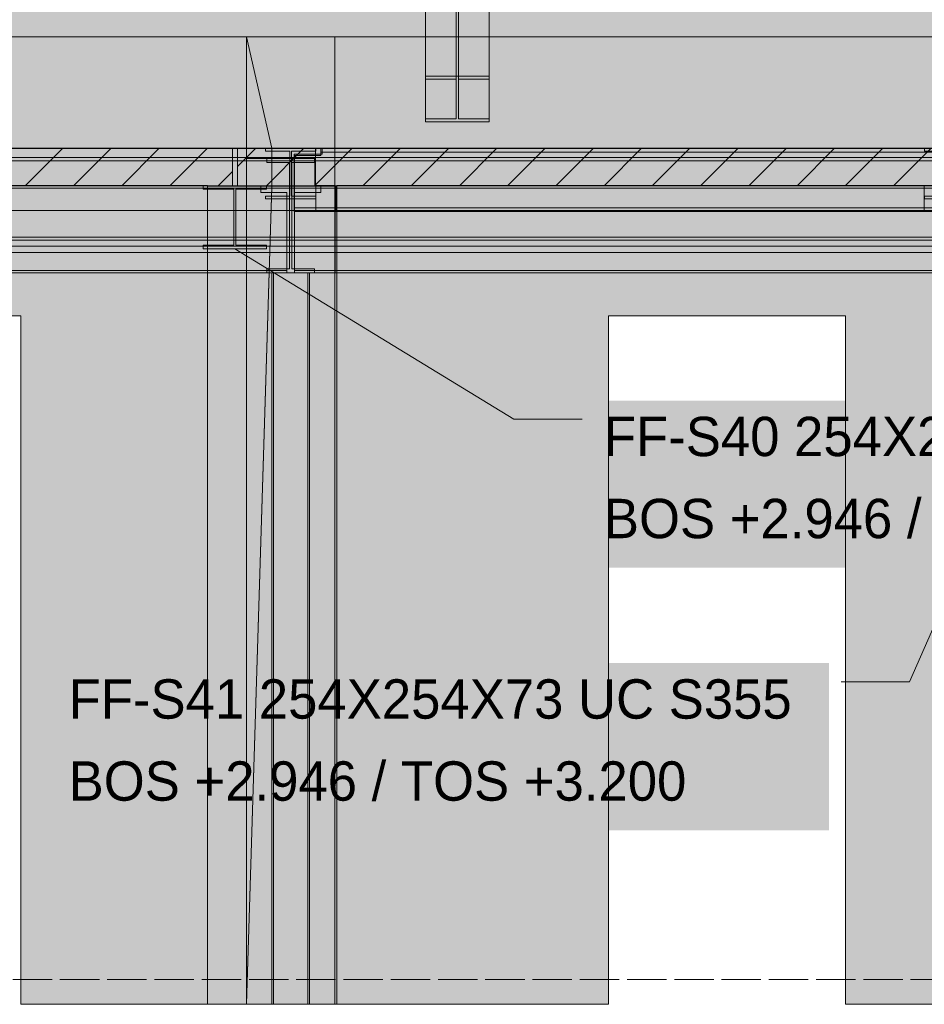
# Model space of a CAD drawing. Header units: millimetres. Extents: x 17 to 413, y 4 to 292.
# Tile 8 of 69: x 152 to 181, y 76 to 108. Entities that reach past the tile are written whole.
import ezdxf

# ---------------------------------------------------------------- set-up
doc = ezdxf.new("R2010")
doc.units = ezdxf.units.MM
doc.linetypes.add('DASHED', pattern=[1.524, 1.27, -0.254])
for name, color, linetype in [('FILL-INK', 7, 'Continuous'), ('FILL-LIGHT', 7, 'Continuous'), ('FILL-STEEL', 7, 'Continuous'), ('FILL-WHITE', 7, 'Continuous'), ('LINE-CORE', 7, 'Continuous'), ('LINE-INK', 7, 'Continuous'), ('LINE-STEEL-DASH', 7, 'DASHED'), ('LINE-STEEL_GREY', 7, 'Continuous'), ('TEXT-INK', 7, 'Continuous')]:
    doc.layers.add(name, color=color, linetype=linetype)

msp = doc.modelspace()

# ---------------------------------------------------------------- hatches: boundary and pattern name
at = {"layer": 'FILL-INK', "true_color": 0x1a1a1f}
h = msp.add_hatch(color=256, dxfattribs=at)
h.dxf.hatch_style = 1
h.paths.add_polyline_path([(158.746, 100.612), (160.139, 100.206), (159.742, 99.558)])
at = {"layer": 'FILL-LIGHT', "true_color": 0xcccccf}
h = msp.add_hatch(color=256, dxfattribs=at)
h.dxf.hatch_style = 1
h.paths.add_polyline_path([(125.456, 103.845), (157.065, 103.845), (158.666, 103.845), (158.666, 103.787), (158.666, 102.645), (127.057, 102.645), (125.456, 102.645), (125.456, 102.702)])
h = msp.add_hatch(color=256, dxfattribs=at)
h.dxf.hatch_style = 1
h.paths.add_polyline_path([(185.194, 103.845), (186.53, 103.845), (186.53, 103.787), (186.53, 102.645), (160.162, 102.645), (158.826, 102.645), (158.826, 102.702), (158.826, 103.845)])
at = {"layer": 'FILL-STEEL', "true_color": 0x0d2973}
h = msp.add_hatch(color=256, dxfattribs=at)
h.dxf.hatch_style = 1
h.paths.add_polyline_path([(157.728, 100.612), (157.728, 100.625), (157.728, 100.725), (158.594, 100.725), (158.712, 100.725), (158.712, 100.941), (158.712, 102.531), (157.845, 102.531), (157.728, 102.531), (157.728, 102.545), (157.728, 102.645), (159.521, 102.645), (159.764, 102.645), (159.764, 102.631), (159.764, 102.531), (158.898, 102.531), (158.78, 102.531), (158.78, 102.316), (158.78, 100.725), (159.647, 100.725), (159.764, 100.725), (159.764, 100.712), (159.764, 100.612), (157.971, 100.612)])
at = {"layer": 'FILL-WHITE', "true_color": 0xffffff}
h = msp.add_hatch(color=256, dxfattribs=at)
h.dxf.hatch_style = 1
h.paths.add_polyline_path([(164.897, 128.877), (166.947, 128.877), (166.947, 106.179), (164.897, 106.179)])
h = msp.add_hatch(color=256, dxfattribs=at)
h.dxf.hatch_style = 1
h.paths.add_polyline_path([(165.881, 128.738), (165.881, 106.081), (164.897, 106.081), (164.897, 128.738)])
h = msp.add_hatch(color=256, dxfattribs=at)
h.dxf.hatch_style = 1
h.paths.add_polyline_path([(166.947, 128.738), (166.947, 106.081), (165.963, 106.081), (165.963, 128.738)])
h = msp.add_hatch(color=256, dxfattribs=at)
h.dxf.hatch_style = 1
h.paths.add_polyline_path([(200.418, 126.845), (218.446, 108.817), (218.446, 103.845), (126.786, 103.845), (126.786, 126.845)])
h = msp.add_hatch(color=256, dxfattribs=at)
h.dxf.hatch_style = 1
h.paths.add_polyline_path([(200.418, 126.845), (218.446, 108.817), (218.446, 108.817), (218.446, 108.817), (218.446, 103.845), (126.786, 103.845), (126.786, 103.845), (126.786, 126.845)])
h = msp.add_hatch(color=256, dxfattribs=at)
h.dxf.hatch_style = 1
h.paths.add_polyline_path([(165.881, 126.933), (165.881, 104.804), (164.897, 104.804), (164.897, 126.933)])
h = msp.add_hatch(color=256, dxfattribs=at)
h.dxf.hatch_style = 1
h.paths.add_polyline_path([(164.897, 104.706), (164.897, 126.794), (166.947, 126.794), (166.947, 126.794), (166.947, 104.706), (164.897, 104.706)])
h = msp.add_hatch(color=256, dxfattribs=at)
h.dxf.hatch_style = 1
h.paths.add_polyline_path([(166.947, 126.933), (166.947, 104.804), (165.963, 104.804), (165.963, 126.933)])
h = msp.add_hatch(color=256, dxfattribs=at)
h.dxf.hatch_style = 1
h.paths.add_polyline_path([(109.012, 107.445), (159.125, 107.445), (159.125, 107.445), (159.125, 76.245), (159.125, 76.245), (159.125, 76.245), (159.125, 76.245), (157.866, 76.245), (157.866, 102.649), (109.038, 102.649), (109.038, 76.245), (109.038, 76.245), (109.038, 76.245), (109.038, 76.245), (109.012, 76.245), (109.012, 107.445), (109.012, 107.445)])
h = msp.add_hatch(color=256, dxfattribs=at)
h.dxf.hatch_style = 1
h.paths.add_polyline_path([(109.012, 103.855), (109.012, 107.445), (159.125, 107.445), (159.125, 107.445), (159.125, 107.445), (159.125, 107.445), (159.125, 103.855), (109.012, 103.855), (109.012, 103.855), (109.012, 103.855)])
h = msp.add_hatch(color=256, dxfattribs=at)
h.dxf.hatch_style = 1
h.paths.add_polyline_path([(159.125, 107.445), (159.938, 103.855), (159.938, 102.634), (159.938, 102.634), (159.938, 102.634), (159.938, 102.622), (159.937, 102.622), (159.125, 76.245), (159.125, 107.445), (159.123, 107.457)])
h = msp.add_hatch(color=256, dxfattribs=at)
h.dxf.hatch_style = 1
h.paths.add_polyline_path([(159.125, 107.445), (161.97, 107.445), (161.972, 107.448), (161.972, 107.445), (161.972, 107.445), (161.972, 103.855), (161.97, 103.855), (161.351, 103.855), (161.351, 102.649), (161.321, 102.649), (161.321, 103.521), (159.938, 103.521), (159.125, 103.521)])
h = msp.add_hatch(color=256, dxfattribs=at)
h.dxf.hatch_style = 1
h.paths.add_polyline_path([(161.972, 107.445), (161.972, 107.445), (161.972, 102.649), (161.321, 102.649), (161.321, 103.521), (159.125, 103.521), (159.125, 107.445), (159.125, 107.445)])
h = msp.add_hatch(color=256, dxfattribs=at)
h.dxf.hatch_style = 1
h.paths.add_polyline_path([(161.97, 107.445), (161.97, 103.855), (159.938, 103.855), (159.938, 103.521), (159.125, 103.521), (159.125, 107.445)])
h = msp.add_hatch(color=256, dxfattribs=at)
h.dxf.hatch_style = 1
h.paths.add_polyline_path([(159.125, 107.445), (161.97, 107.445), (161.97, 103.855), (159.938, 103.855), (159.938, 102.634), (161.97, 102.634), (161.97, 76.245), (159.125, 76.245)])
h = msp.add_hatch(color=256, dxfattribs=at)
h.dxf.hatch_style = 1
h.paths.add_polyline_path([(161.97, 107.445), (161.97, 103.855), (159.938, 103.855), (159.125, 107.445), (159.125, 107.445)])
h = msp.add_hatch(color=256, dxfattribs=at)
h.dxf.hatch_style = 1
h.paths.add_polyline_path([(159.125, 107.445), (161.97, 107.445), (161.97, 102.637), (161.97, 102.634), (161.97, 76.245), (161.97, 76.245), (161.97, 76.245), (161.97, 76.241), (161.97, 76.245), (159.125, 76.245), (159.125, 102.634), (161.97, 102.634), (161.97, 103.855), (159.125, 103.855)])
h = msp.add_hatch(color=256, dxfattribs=at)
h.dxf.hatch_style = 1
h.paths.add_polyline_path([(161.97, 107.448), (161.97, 107.445), (161.97, 107.445)])
h = msp.add_hatch(color=256, dxfattribs=at)
h.dxf.hatch_style = 1
h.paths.add_polyline_path([(212.179, 107.445), (212.179, 76.245), (207.37, 76.245), (207.37, 99.833), (211.697, 99.833), (211.697, 102.649), (162.03, 102.649), (162.03, 76.245), (162.03, 76.241), (162.03, 76.245), (161.972, 76.245), (161.972, 99.837), (161.983, 99.837), (161.983, 102.649), (161.972, 102.649), (161.972, 107.445)])
h = msp.add_hatch(color=256, dxfattribs=at)
h.dxf.hatch_style = 1
h.paths.add_polyline_path([(161.972, 107.445), (212.179, 107.445), (212.179, 103.855), (161.972, 103.855)])
h = msp.add_hatch(color=256, dxfattribs=at)
h.dxf.hatch_style = 1
h.paths.add_polyline_path([(164.897, 104.804), (165.881, 104.804), (165.881, 106.081), (164.897, 106.081), (164.897, 106.179), (166.947, 106.179), (166.947, 106.081), (165.963, 106.081), (165.963, 104.804), (166.947, 104.804), (166.947, 104.706), (164.897, 104.706)])
h = msp.add_hatch(color=256, dxfattribs=at)
h.dxf.hatch_style = 1
h.paths.add_polyline_path([(166.947, 106.179), (166.96, 106.18), (166.96, 106.18), (166.96, 106.179), (166.947, 106.179)])
h = msp.add_hatch(color=256, dxfattribs=at)
h.dxf.hatch_style = 1
h.paths.add_polyline_path([(109.012, 103.855), (159.125, 103.855), (159.125, 102.634), (157.866, 102.634), (157.866, 102.649), (109.038, 102.649), (109.038, 102.634), (109.012, 102.634)])
h = msp.add_hatch(color=256, dxfattribs=at)
h.dxf.hatch_style = 1
h.paths.add_polyline_path([(159.125, 102.634), (159.125, 102.634), (159.125, 103.855), (159.938, 103.855), (159.938, 103.855), (159.938, 103.855), (159.938, 103.855), (159.938, 102.634), (159.125, 102.634), (159.125, 102.634)])
h = msp.add_hatch(color=256, dxfattribs=at)
h.dxf.hatch_style = 1
h.paths.add_polyline_path([(159.719, 103.846), (159.719, 103.846), (159.728, 103.845), (159.732, 103.845), (161.36, 103.845), (161.36, 103.757), (160.575, 103.757), (160.575, 103.461), (160.575, 103.461), (160.575, 102.307), (161.36, 102.307), (161.36, 102.219), (159.732, 102.219), (159.732, 102.307), (160.517, 102.307), (160.517, 103.757), (159.732, 103.757), (159.732, 103.845), (159.719, 103.845)])
h = msp.add_hatch(color=256, dxfattribs=at)
h.dxf.hatch_style = 1
h.paths.add_polyline_path([(161.351, 102.649), (161.351, 103.855), (161.972, 103.855), (161.972, 103.855), (161.972, 102.649), (161.351, 102.649)])
h = msp.add_hatch(color=256, dxfattribs=at)
h.dxf.hatch_style = 1
h.paths.add_polyline_path([(161.373, 103.846), (161.373, 103.846), (161.373, 103.846), (161.373, 103.845), (161.36, 103.845)])
h = msp.add_hatch(color=256, dxfattribs=at)
h.dxf.hatch_style = 1
h.paths.add_polyline_path([(161.983, 102.649), (161.972, 102.649), (161.972, 103.855), (161.972, 103.855), (212.179, 103.855), (212.179, 103.855), (212.185, 103.856), (212.192, 103.858), (212.192, 103.857), (212.192, 103.856), (212.192, 103.855), (212.179, 103.855), (212.179, 102.634), (211.698, 102.634), (211.698, 102.649), (162.03, 102.649), (162.03, 102.634), (161.983, 102.634)])
h = msp.add_hatch(color=256, dxfattribs=at)
h.dxf.hatch_style = 1
h.paths.add_polyline_path([(180.967, 103.846), (180.967, 103.846), (180.976, 103.845), (180.98, 103.845), (182.608, 103.845), (182.608, 103.757), (181.823, 103.757), (181.823, 103.637), (181.823, 103.637), (181.823, 102.307), (182.608, 102.307), (182.608, 102.219), (180.98, 102.219), (180.98, 102.307), (181.765, 102.307), (181.765, 103.757), (180.98, 103.757), (180.98, 103.845), (180.967, 103.845)])
h = msp.add_hatch(color=256, dxfattribs=at)
h.dxf.hatch_style = 1
h.paths.add_polyline_path([(105.898, 103.845), (214.226, 103.845), (214.226, 103.553), (105.898, 103.553)])
h = msp.add_hatch(color=256, dxfattribs=at)
h.dxf.hatch_style = 1
h.paths.add_polyline_path([(105.898, 103.845), (214.226, 103.845), (214.226, 103.553), (105.898, 103.553)])
h = msp.add_hatch(color=256, dxfattribs=at)
h.dxf.hatch_style = 1
h.paths.add_polyline_path([(105.898, 103.553), (214.226, 103.553), (214.226, 100.988), (105.898, 100.988)])
h = msp.add_hatch(color=256, dxfattribs=at)
h.dxf.hatch_style = 1
h.paths.add_polyline_path([(214.226, 103.553), (214.226, 100.988), (105.898, 100.988), (105.898, 103.553)])
h = msp.add_hatch(color=256, dxfattribs=at)
h.dxf.hatch_style = 1
h.paths.add_polyline_path([(108.082, 103.845), (214.226, 103.845), (214.226, 103.845), (214.226, 103.451), (108.082, 103.451), (108.082, 103.451)])
h = msp.add_hatch(color=256, dxfattribs=at)
h.dxf.hatch_style = 1
h.paths.add_polyline_path([(108.082, 103.845), (214.226, 103.845), (214.226, 103.451), (108.082, 103.451)])
h = msp.add_hatch(color=256, dxfattribs=at)
h.dxf.hatch_style = 1
h.paths.add_polyline_path([(159.732, 102.307), (160.517, 102.307), (160.517, 103.757), (159.732, 103.757), (159.732, 103.845), (161.36, 103.845), (161.36, 103.757), (160.575, 103.757), (160.575, 102.307), (161.36, 102.307), (161.36, 102.219), (159.732, 102.219)])
h = msp.add_hatch(color=256, dxfattribs=at)
h.dxf.hatch_style = 1
h.paths.add_polyline_path([(160.658, 103.661), (161.562, 103.661), (161.562, 103.731), (214.226, 103.731), (214.226, 101.925), (161.562, 101.925), (160.658, 101.925)])
h = msp.add_hatch(color=256, dxfattribs=at)
h.dxf.hatch_style = 1
h.paths.add_polyline_path([(161.562, 103.661), (161.562, 103.731), (214.226, 103.731), (214.226, 101.925), (161.562, 101.925), (160.658, 101.925), (160.658, 103.661)])
h = msp.add_hatch(color=256, dxfattribs=at)
h.dxf.hatch_style = 1
h.paths.add_polyline_path([(160.666, 103.621), (161.514, 103.621), (161.514, 103.731), (214.226, 103.731), (214.226, 101.925), (161.514, 101.925), (161.514, 101.925), (160.666, 101.925)])
h = msp.add_hatch(color=256, dxfattribs=at)
h.dxf.hatch_style = 1
h.paths.add_polyline_path([(161.514, 103.621), (161.514, 103.731), (214.226, 103.731), (214.226, 101.925), (161.514, 101.925), (160.666, 101.925), (160.666, 103.621)])
h = msp.add_hatch(color=256, dxfattribs=at)
h.dxf.hatch_style = 1
h.paths.add_polyline_path([(161.514, 103.731), (161.514, 103.845), (214.226, 103.845), (214.226, 103.845), (214.226, 103.845), (214.226, 103.845), (214.226, 103.731), (161.514, 103.731), (161.514, 103.731), (161.514, 103.731)])
h = msp.add_hatch(color=256, dxfattribs=at)
h.dxf.hatch_style = 1
h.paths.add_polyline_path([(214.226, 103.845), (214.226, 103.731), (214.226, 103.731), (161.514, 103.731), (161.514, 103.845), (161.514, 103.845)])
h = msp.add_hatch(color=256, dxfattribs=at)
h.dxf.hatch_style = 1
h.paths.add_polyline_path([(161.562, 103.731), (161.562, 103.845), (214.226, 103.845), (214.226, 103.845), (214.226, 103.845), (214.226, 103.845), (214.226, 103.731), (161.562, 103.731), (161.562, 103.731), (161.562, 103.731)])
h = msp.add_hatch(color=256, dxfattribs=at)
h.dxf.hatch_style = 1
h.paths.add_polyline_path([(214.226, 103.845), (214.226, 103.731), (214.226, 103.731), (161.562, 103.731), (161.562, 103.845), (161.562, 103.845)])
h = msp.add_hatch(color=256, dxfattribs=at)
h.dxf.hatch_style = 1
h.paths.add_polyline_path([(108.082, 103.451), (214.226, 103.451), (214.226, 100.886), (108.082, 100.886)])
h = msp.add_hatch(color=256, dxfattribs=at)
h.dxf.hatch_style = 1
h.paths.add_polyline_path([(214.226, 103.451), (214.226, 100.886), (108.082, 100.886), (108.082, 103.451)])
h = msp.add_hatch(color=256, dxfattribs=at)
h.dxf.hatch_style = 1
h.paths.add_polyline_path([(159.938, 103.521), (159.938, 102.634), (161.97, 102.634), (161.97, 76.245), (159.125, 76.245), (159.125, 103.521)])
h = msp.add_hatch(color=256, dxfattribs=at)
h.dxf.hatch_style = 1
h.paths.add_polyline_path([(160.517, 102.307), (160.517, 103.461), (160.575, 103.461), (160.575, 102.307), (161.36, 102.307), (161.36, 102.219), (159.732, 102.219), (159.732, 102.307)])
h = msp.add_hatch(color=256, dxfattribs=at)
h.dxf.hatch_style = 1
h.paths.add_polyline_path([(159.768, 103.518), (159.768, 103.519), (159.781, 103.517), (159.768, 103.518)])
h = msp.add_hatch(color=256, dxfattribs=at)
h.dxf.hatch_style = 1
h.paths.add_polyline_path([(159.781, 99.965), (160.506, 99.965), (160.506, 103.389), (159.781, 103.389), (159.781, 103.517), (161.311, 103.517), (161.311, 103.517), (161.311, 103.517), (161.311, 103.517), (161.311, 103.389), (160.586, 103.389), (160.586, 99.965), (161.311, 99.965), (161.311, 99.837), (159.781, 99.837)])
h = msp.add_hatch(color=256, dxfattribs=at)
h.dxf.hatch_style = 1
h.paths.add_polyline_path([(159.781, 103.517), (159.781, 103.517), (161.311, 103.517), (161.311, 103.389), (160.586, 103.389), (160.586, 99.965), (161.311, 99.965), (161.311, 99.837), (159.781, 99.837), (159.781, 99.965), (160.506, 99.965), (160.506, 103.389), (159.781, 103.389), (159.781, 103.517), (159.781, 103.517)])
h = msp.add_hatch(color=256, dxfattribs=at)
h.dxf.hatch_style = 1
h.paths.add_polyline_path([(161.324, 103.519), (161.324, 103.518), (161.324, 103.518), (161.311, 103.517)])
h = msp.add_hatch(color=256, dxfattribs=at)
h.dxf.hatch_style = 1
h.paths.add_polyline_path([(108.082, 102.565), (108.082, 102.645), (214.226, 102.645), (214.226, 102.645), (214.226, 102.645), (214.226, 102.565), (108.082, 102.565), (108.082, 102.565)])
h = msp.add_hatch(color=256, dxfattribs=at)
h.dxf.hatch_style = 1
h.paths.add_polyline_path([(108.082, 102.645), (214.226, 102.645), (214.226, 101.845), (108.082, 101.845)])
h = msp.add_hatch(color=256, dxfattribs=at)
h.dxf.hatch_style = 1
h.paths.add_polyline_path([(108.09, 102.645), (214.21, 102.645), (214.21, 101.845), (108.09, 101.845)])
h = msp.add_hatch(color=256, dxfattribs=at)
h.dxf.hatch_style = 1
h.paths.add_polyline_path([(108.09, 102.565), (108.09, 102.645), (214.21, 102.645), (214.21, 102.645), (214.21, 102.645), (214.21, 102.565), (108.09, 102.565), (108.09, 102.565)])
h = msp.add_hatch(color=256, dxfattribs=at)
h.dxf.hatch_style = 1
h.paths.add_polyline_path([(108.474, 102.645), (159.578, 102.645), (159.578, 102.645), (159.578, 102.567), (108.474, 102.567), (108.474, 102.567)])
h = msp.add_hatch(color=256, dxfattribs=at)
h.dxf.hatch_style = 1
h.paths.add_polyline_path([(159.578, 102.645), (159.578, 102.567), (108.474, 102.567), (108.474, 102.645)])
h = msp.add_hatch(color=256, dxfattribs=at)
h.dxf.hatch_style = 1
h.paths.add_polyline_path([(218.321, 102.645), (218.321, 102.634), (218.521, 102.634), (218.521, 76.245), (178.442, 76.245), (178.442, 98.449), (178.429, 98.447), (178.429, 98.449), (170.798, 98.449), (170.798, 76.245), (151.842, 76.245), (151.842, 98.449), (144.198, 98.449), (144.198, 76.245), (138.364, 76.245), (138.364, 98.445), (128.764, 98.445), (128.764, 76.245), (126.59, 76.245), (126.59, 102.645)])
h = msp.add_hatch(color=256, dxfattribs=at)
h.dxf.hatch_style = 1
h.paths.add_polyline_path([(218.321, 102.645), (218.321, 102.634), (218.521, 102.634), (218.521, 76.245), (178.442, 76.245), (178.442, 98.449), (170.798, 98.449), (170.798, 76.245), (151.842, 76.245), (151.842, 98.449), (144.198, 98.449), (144.198, 76.245), (138.364, 76.245), (138.364, 98.445), (128.764, 98.445), (128.764, 76.245), (126.59, 76.245), (126.59, 102.645)])
h = msp.add_hatch(color=256, dxfattribs=at)
h.dxf.hatch_style = 1
h.paths.add_polyline_path([(157.728, 100.725), (158.712, 100.725), (158.712, 102.531), (157.728, 102.531), (157.728, 102.645), (159.764, 102.645), (159.764, 102.531), (158.78, 102.531), (158.78, 100.725), (159.764, 100.725), (159.764, 100.612), (157.728, 100.612)])
h = msp.add_hatch(color=256, dxfattribs=at)
h.dxf.hatch_style = 1
h.paths.add_polyline_path([(157.866, 76.245), (157.866, 102.634), (159.125, 102.634), (159.125, 102.634), (159.125, 76.245), (157.866, 76.245)])
h = msp.add_hatch(color=256, dxfattribs=at)
h.dxf.hatch_style = 1
h.paths.add_polyline_path([(159.938, 102.634), (159.938, 102.634), (161.97, 102.634), (161.97, 76.245), (161.97, 76.245), (161.97, 76.245), (159.125, 76.245), (159.938, 102.634), (159.938, 102.634)])
h = msp.add_hatch(color=256, dxfattribs=at)
h.dxf.hatch_style = 1
h.paths.add_polyline_path([(159.777, 102.646), (159.777, 102.646), (159.777, 102.646), (159.777, 102.645), (159.764, 102.645)])
h = msp.add_hatch(color=256, dxfattribs=at)
h.dxf.hatch_style = 1
h.paths.add_polyline_path([(161.362, 102.645), (180.978, 102.645), (180.978, 102.565), (161.362, 102.565)])
h = msp.add_hatch(color=256, dxfattribs=at)
h.dxf.hatch_style = 1
h.paths.add_polyline_path([(180.978, 102.645), (180.978, 101.845), (161.362, 101.845), (161.362, 102.645)])
h = msp.add_hatch(color=256, dxfattribs=at)
h.dxf.hatch_style = 1
h.paths.add_polyline_path([(161.362, 102.645), (212.994, 102.645), (212.994, 101.845), (212.994, 101.845), (161.362, 101.845), (161.362, 102.645)])
h = msp.add_hatch(color=256, dxfattribs=at)
h.dxf.hatch_style = 1
h.paths.add_polyline_path([(161.362, 102.645), (212.994, 102.645), (212.994, 102.645), (212.994, 102.565), (161.362, 102.565), (161.362, 102.565)])
h = msp.add_hatch(color=256, dxfattribs=at)
h.dxf.hatch_style = 1
h.paths.add_polyline_path([(161.514, 102.567), (161.514, 102.645), (211.378, 102.645), (211.378, 102.645), (211.378, 102.645), (211.378, 102.645), (211.378, 102.567), (161.514, 102.567), (161.514, 102.567), (161.514, 102.567)])
h = msp.add_hatch(color=256, dxfattribs=at)
h.dxf.hatch_style = 1
h.paths.add_polyline_path([(211.378, 102.645), (211.378, 102.567), (211.378, 102.567), (161.514, 102.567), (161.514, 102.645), (161.514, 102.645)])
h = msp.add_hatch(color=256, dxfattribs=at)
h.dxf.hatch_style = 1
h.paths.add_polyline_path([(161.972, 76.241), (161.972, 76.245), (161.972, 99.837), (161.983, 99.837), (161.983, 102.634), (162.03, 102.634), (162.03, 102.647), (162.03, 102.634), (162.03, 102.634), (162.03, 76.245), (161.972, 76.245), (161.972, 76.241)])
h = msp.add_hatch(color=256, dxfattribs=at)
h.dxf.hatch_style = 1
h.paths.add_polyline_path([(162.002, 102.645), (212.994, 102.645), (212.994, 102.645), (212.994, 102.565), (162.002, 102.565), (162.002, 102.565)])
h = msp.add_hatch(color=256, dxfattribs=at)
h.dxf.hatch_style = 1
h.paths.add_polyline_path([(212.994, 102.645), (212.994, 101.845), (162.002, 101.845), (162.002, 102.645)])
h = msp.add_hatch(color=256, dxfattribs=at)
h.dxf.hatch_style = 1
h.paths.add_polyline_path([(180.978, 102.645), (180.978, 101.845), (162.002, 101.845), (162.002, 102.645)])
h = msp.add_hatch(color=256, dxfattribs=at)
h.dxf.hatch_style = 1
h.paths.add_polyline_path([(162.002, 102.645), (180.978, 102.645), (180.978, 102.565), (162.002, 102.565)])
h = msp.add_hatch(color=256, dxfattribs=at)
h.dxf.hatch_style = 1
h.paths.add_polyline_path([(107.698, 102.469), (108.474, 102.469), (108.474, 102.567), (159.578, 102.567), (159.578, 102.421), (160.426, 102.421), (160.426, 102.421), (160.426, 99.911), (159.578, 99.911), (108.474, 99.911), (108.474, 100.009), (107.698, 100.009)])
h = msp.add_hatch(color=256, dxfattribs=at)
h.dxf.hatch_style = 1
h.paths.add_polyline_path([(108.474, 102.469), (108.474, 102.567), (159.578, 102.567), (159.578, 102.421), (160.426, 102.421), (160.426, 99.911), (160.426, 99.911), (159.578, 99.911), (108.474, 99.911), (108.474, 100.009), (107.698, 100.009), (107.698, 102.469)])
h = msp.add_hatch(color=256, dxfattribs=at)
h.dxf.hatch_style = 1
h.paths.add_polyline_path([(108.082, 102.565), (214.226, 102.565), (214.226, 102.565), (214.226, 101.845), (108.082, 101.845), (108.082, 101.845)])
h = msp.add_hatch(color=256, dxfattribs=at)
h.dxf.hatch_style = 1
h.paths.add_polyline_path([(108.09, 102.565), (214.21, 102.565), (214.21, 101.845), (108.09, 101.845)])
h = msp.add_hatch(color=256, dxfattribs=at)
h.dxf.hatch_style = 1
h.paths.add_polyline_path([(160.666, 99.911), (160.666, 102.421), (161.514, 102.421), (161.514, 102.567), (211.378, 102.567), (211.378, 99.911), (161.514, 99.911), (160.666, 99.911)])
h = msp.add_hatch(color=256, dxfattribs=at)
h.dxf.hatch_style = 1
h.paths.add_polyline_path([(161.514, 102.421), (161.514, 102.567), (211.378, 102.567), (211.378, 99.911), (161.514, 99.911), (160.666, 99.911), (160.666, 102.421), (160.666, 102.421)])
h = msp.add_hatch(color=256, dxfattribs=at)
h.dxf.hatch_style = 1
h.paths.add_polyline_path([(161.362, 101.845), (161.362, 102.565), (180.978, 102.565), (180.978, 102.565), (180.978, 102.565), (180.978, 101.845), (161.362, 101.845), (161.362, 101.845)])
h = msp.add_hatch(color=256, dxfattribs=at)
h.dxf.hatch_style = 1
h.paths.add_polyline_path([(161.362, 102.565), (212.994, 102.565), (212.994, 101.845), (161.362, 101.845)])
h = msp.add_hatch(color=256, dxfattribs=at)
h.dxf.hatch_style = 1
h.paths.add_polyline_path([(162.002, 102.565), (212.994, 102.565), (212.994, 101.845), (162.002, 101.845)])
h = msp.add_hatch(color=256, dxfattribs=at)
h.dxf.hatch_style = 1
h.paths.add_polyline_path([(162.002, 102.565), (180.978, 102.565), (180.978, 102.565), (180.978, 101.845), (162.002, 101.845), (162.002, 101.845)])
h = msp.add_hatch(color=256, dxfattribs=at)
h.dxf.hatch_style = 1
h.paths.add_polyline_path([(160.658, 101.925), (161.562, 101.925), (214.226, 101.925), (214.226, 101.925), (214.226, 101.925), (214.226, 101.925), (214.226, 101.812), (161.562, 101.812), (161.562, 101.812), (160.658, 101.812)])
h = msp.add_hatch(color=256, dxfattribs=at)
h.dxf.hatch_style = 1
h.paths.add_polyline_path([(160.658, 101.925), (214.226, 101.925), (214.226, 101.812), (214.226, 101.812), (161.562, 101.812), (160.658, 101.812)])
h = msp.add_hatch(color=256, dxfattribs=at)
h.dxf.hatch_style = 1
h.paths.add_polyline_path([(160.666, 101.925), (161.514, 101.925), (214.226, 101.925), (214.226, 101.925), (214.226, 101.925), (214.226, 101.925), (214.226, 101.812), (161.514, 101.812), (161.514, 101.812), (160.666, 101.812)])
h = msp.add_hatch(color=256, dxfattribs=at)
h.dxf.hatch_style = 1
h.paths.add_polyline_path([(214.226, 101.925), (214.226, 101.812), (214.226, 101.812), (161.514, 101.812), (160.666, 101.812), (160.666, 101.925)])
h = msp.add_hatch(color=256, dxfattribs=at)
h.dxf.hatch_style = 1
h.paths.add_polyline_path([(105.898, 100.988), (214.226, 100.988), (214.226, 100.696), (105.898, 100.696)])
h = msp.add_hatch(color=256, dxfattribs=at)
h.dxf.hatch_style = 1
h.paths.add_polyline_path([(105.898, 100.988), (214.226, 100.988), (214.226, 100.696), (105.898, 100.696)])
h = msp.add_hatch(color=256, dxfattribs=at)
h.dxf.hatch_style = 1
h.paths.add_polyline_path([(108.082, 100.886), (214.226, 100.886), (214.226, 100.886), (214.226, 100.493), (108.082, 100.493), (108.082, 100.493)])
h = msp.add_hatch(color=256, dxfattribs=at)
h.dxf.hatch_style = 1
h.paths.add_polyline_path([(108.082, 100.886), (214.226, 100.886), (214.226, 100.493), (108.082, 100.493)])
h = msp.add_hatch(color=256, dxfattribs=at)
h.dxf.hatch_style = 1
h.paths.add_polyline_path([(108.474, 99.911), (159.578, 99.911), (159.578, 99.911), (160.426, 99.911), (160.426, 99.833), (159.578, 99.833), (108.474, 99.833), (108.474, 99.833)])
h = msp.add_hatch(color=256, dxfattribs=at)
h.dxf.hatch_style = 1
h.paths.add_polyline_path([(159.578, 99.911), (160.426, 99.911), (160.426, 99.833), (159.578, 99.833), (159.578, 99.833), (108.474, 99.833), (108.474, 99.911)])
h = msp.add_hatch(color=256, dxfattribs=at)
h.dxf.hatch_style = 1
h.paths.add_polyline_path([(159.125, 99.837), (161.97, 99.837), (161.972, 99.849), (161.972, 99.849), (161.972, 76.245), (161.97, 76.245), (159.125, 76.245)])
h = msp.add_hatch(color=256, dxfattribs=at)
h.dxf.hatch_style = 1
h.paths.add_polyline_path([(161.972, 99.837), (161.972, 76.245), (161.972, 76.245), (159.125, 76.245), (159.125, 99.837), (159.125, 99.837)])
h = msp.add_hatch(color=256, dxfattribs=at)
h.dxf.hatch_style = 1
h.paths.add_polyline_path([(161.97, 99.837), (161.97, 76.245), (159.125, 76.245), (159.125, 99.837)])
h = msp.add_hatch(color=256, dxfattribs=at)
h.dxf.hatch_style = 1
h.paths.add_polyline_path([(159.125, 99.837), (161.97, 99.837), (161.97, 76.245), (159.125, 76.245)])
h = msp.add_hatch(color=256, dxfattribs=at)
h.dxf.hatch_style = 1
h.paths.add_polyline_path([(159.991, 99.837), (159.991, 76.245), (159.936, 76.245), (159.936, 99.837)])
h = msp.add_hatch(color=256, dxfattribs=at)
h.dxf.hatch_style = 1
h.paths.add_polyline_path([(159.936, 99.837), (159.991, 99.837), (159.991, 76.245), (159.936, 76.245)])
h = msp.add_hatch(color=256, dxfattribs=at)
h.dxf.hatch_style = 1
h.paths.add_polyline_path([(159.991, 99.837), (159.991, 76.245), (159.936, 76.245), (159.936, 99.837)])
h = msp.add_hatch(color=256, dxfattribs=at)
h.dxf.hatch_style = 1
h.paths.add_polyline_path([(159.936, 99.837), (159.991, 99.837), (159.991, 76.245), (159.936, 76.245)])
h = msp.add_hatch(color=256, dxfattribs=at)
h.dxf.hatch_style = 1
h.paths.add_polyline_path([(159.991, 99.837), (159.991, 99.837), (161.101, 99.837), (161.101, 76.245), (161.101, 76.245), (161.101, 76.245), (161.101, 76.245), (159.991, 76.245), (159.991, 99.837), (159.991, 99.837)])
h = msp.add_hatch(color=256, dxfattribs=at)
h.dxf.hatch_style = 1
h.paths.add_polyline_path([(159.991, 76.245), (159.991, 76.245), (159.991, 99.837), (161.101, 99.837), (161.101, 99.837), (161.101, 99.837), (161.101, 99.837), (161.101, 76.245), (159.991, 76.245), (159.991, 76.245)])
h = msp.add_hatch(color=256, dxfattribs=at)
h.dxf.hatch_style = 1
h.paths.add_polyline_path([(159.991, 99.837), (159.991, 99.837), (161.101, 99.837), (161.101, 76.245), (161.101, 76.245), (161.101, 76.245), (161.101, 76.245), (159.991, 76.245), (159.991, 99.837), (159.991, 99.837)])
h = msp.add_hatch(color=256, dxfattribs=at)
h.dxf.hatch_style = 1
h.paths.add_polyline_path([(159.991, 76.245), (159.991, 76.245), (159.991, 99.837), (161.101, 99.837), (161.101, 99.837), (161.101, 99.837), (161.101, 99.837), (161.101, 76.245), (159.991, 76.245), (159.991, 76.245)])
h = msp.add_hatch(color=256, dxfattribs=at)
h.dxf.hatch_style = 1
h.paths.add_polyline_path([(160.666, 99.911), (161.514, 99.911), (211.378, 99.911), (211.378, 99.911), (211.378, 99.911), (211.378, 99.911), (211.378, 99.833), (161.514, 99.833), (161.514, 99.833), (160.666, 99.833)])
h = msp.add_hatch(color=256, dxfattribs=at)
h.dxf.hatch_style = 1
h.paths.add_polyline_path([(160.666, 99.911), (211.378, 99.911), (211.378, 99.833), (211.378, 99.833), (161.514, 99.833), (160.666, 99.833)])
h = msp.add_hatch(color=256, dxfattribs=at)
h.dxf.hatch_style = 1
h.paths.add_polyline_path([(161.156, 99.837), (161.156, 76.245), (161.101, 76.245), (161.101, 99.837)])
h = msp.add_hatch(color=256, dxfattribs=at)
h.dxf.hatch_style = 1
h.paths.add_polyline_path([(161.101, 99.837), (161.156, 99.837), (161.156, 76.245), (161.101, 76.245)])
h = msp.add_hatch(color=256, dxfattribs=at)
h.dxf.hatch_style = 1
h.paths.add_polyline_path([(161.156, 99.837), (161.156, 76.245), (161.101, 76.245), (161.101, 99.837)])
h = msp.add_hatch(color=256, dxfattribs=at)
h.dxf.hatch_style = 1
h.paths.add_polyline_path([(161.101, 99.837), (161.156, 99.837), (161.156, 76.245), (161.101, 76.245)])
h = msp.add_hatch(color=256, dxfattribs=at)
h.dxf.hatch_style = 1
h.paths.add_polyline_path([(170.346, 90.32), (195.162, 90.32), (195.162, 95.712), (170.346, 95.712)])
h = msp.add_hatch(color=256, dxfattribs=at)
h.dxf.hatch_style = 1
h.paths.add_polyline_path([(153.085, 81.853), (177.902, 81.853), (177.902, 87.245), (153.085, 87.245)])

# ---------------------------------------------------------------- linework, layer by layer
at = {"layer": 'LINE-CORE', "lineweight": 5}
for points in [[(164.897, 128.877), (166.947, 128.877), (166.947, 106.179), (164.897, 106.179)], [(165.881, 128.738), (165.881, 106.081), (164.897, 106.081), (164.897, 128.738)], [(166.947, 128.738), (166.947, 106.081), (165.963, 106.081), (165.963, 128.738)], [(200.418, 126.845), (218.446, 108.817), (218.446, 103.845), (126.786, 103.845), (126.786, 126.845)], [(200.418, 126.845), (218.446, 108.817), (218.446, 108.817), (218.446, 108.817), (218.446, 103.845), (126.786, 103.845), (126.786, 103.845), (126.786, 126.845)], [(165.881, 126.933), (165.881, 104.804), (164.897, 104.804), (164.897, 126.933)], [(164.897, 104.706), (164.897, 126.794), (166.947, 126.794), (166.947, 126.794), (166.947, 104.706), (164.897, 104.706)], [(166.947, 126.933), (166.947, 104.804), (165.963, 104.804), (165.963, 126.933)], [(109.012, 107.445), (159.125, 107.445), (159.125, 107.445), (159.125, 76.245), (159.125, 76.245), (159.125, 76.245), (159.125, 76.245), (157.866, 76.245), (157.866, 102.649), (109.038, 102.649), (109.038, 76.245), (109.038, 76.245), (109.038, 76.245), (109.038, 76.245), (109.012, 76.245), (109.012, 107.445), (109.012, 107.445)], [(109.012, 103.855), (109.012, 107.445), (159.125, 107.445), (159.125, 107.445), (159.125, 107.445), (159.125, 107.445), (159.125, 103.855), (109.012, 103.855), (109.012, 103.855), (109.012, 103.855)], [(159.125, 107.445), (159.938, 103.855), (159.938, 102.634), (159.938, 102.634), (159.938, 102.634), (159.938, 102.622), (159.937, 102.622), (159.125, 76.245), (159.125, 107.445), (159.123, 107.457)], [(159.125, 107.445), (161.97, 107.445), (161.972, 107.448), (161.972, 107.445), (161.972, 107.445), (161.972, 103.855), (161.97, 103.855), (161.351, 103.855), (161.351, 102.649), (161.321, 102.649), (161.321, 103.521), (159.938, 103.521), (159.125, 103.521)], [(161.972, 107.445), (161.972, 107.445), (161.972, 102.649), (161.321, 102.649), (161.321, 103.521), (159.125, 103.521), (159.125, 107.445), (159.125, 107.445)], [(161.97, 107.445), (161.97, 103.855), (159.938, 103.855), (159.938, 103.521), (159.125, 103.521), (159.125, 107.445)], [(159.125, 107.445), (161.97, 107.445), (161.97, 103.855), (159.938, 103.855), (159.938, 102.634), (161.97, 102.634), (161.97, 76.245), (159.125, 76.245)], [(161.97, 107.445), (161.97, 103.855), (159.938, 103.855), (159.125, 107.445), (159.125, 107.445)], [(159.125, 107.445), (161.97, 107.445), (161.97, 102.637), (161.97, 102.634), (161.97, 76.245), (161.97, 76.245), (161.97, 76.245), (161.97, 76.241), (161.97, 76.245), (159.125, 76.245), (159.125, 102.634), (161.97, 102.634), (161.97, 103.855), (159.125, 103.855)], [(161.97, 107.448), (161.97, 107.445), (161.97, 107.445)], [(212.179, 107.445), (212.179, 76.245), (207.37, 76.245), (207.37, 99.833), (211.697, 99.833), (211.697, 102.649), (162.03, 102.649), (162.03, 76.245), (162.03, 76.241), (162.03, 76.245), (161.972, 76.245), (161.972, 99.837), (161.983, 99.837), (161.983, 102.649), (161.972, 102.649), (161.972, 107.445)], [(161.972, 107.445), (212.179, 107.445), (212.179, 103.855), (161.972, 103.855)], [(164.897, 104.804), (165.881, 104.804), (165.881, 106.081), (164.897, 106.081), (164.897, 106.179), (166.947, 106.179), (166.947, 106.081), (165.963, 106.081), (165.963, 104.804), (166.947, 104.804), (166.947, 104.706), (164.897, 104.706)], [(166.947, 106.179), (166.96, 106.18), (166.96, 106.18), (166.96, 106.179), (166.947, 106.179)], [(109.012, 103.855), (159.125, 103.855), (159.125, 102.634), (157.866, 102.634), (157.866, 102.649), (109.038, 102.649), (109.038, 102.634), (109.012, 102.634)], [(159.125, 102.634), (159.125, 102.634), (159.125, 103.855), (159.938, 103.855), (159.938, 103.855), (159.938, 103.855), (159.938, 103.855), (159.938, 102.634), (159.125, 102.634), (159.125, 102.634)], [(159.719, 103.846), (159.719, 103.846), (159.728, 103.845), (159.732, 103.845), (161.36, 103.845), (161.36, 103.757), (160.575, 103.757), (160.575, 103.461), (160.575, 103.461), (160.575, 102.307), (161.36, 102.307), (161.36, 102.219), (159.732, 102.219), (159.732, 102.307), (160.517, 102.307), (160.517, 103.757), (159.732, 103.757), (159.732, 103.845), (159.719, 103.845)], [(161.351, 102.649), (161.351, 103.855), (161.972, 103.855), (161.972, 103.855), (161.972, 102.649), (161.351, 102.649)], [(161.373, 103.846), (161.373, 103.846), (161.373, 103.846), (161.373, 103.845), (161.36, 103.845)], [(161.983, 102.649), (161.972, 102.649), (161.972, 103.855), (161.972, 103.855), (212.179, 103.855), (212.179, 103.855), (212.185, 103.856), (212.192, 103.858), (212.192, 103.857), (212.192, 103.856), (212.192, 103.855), (212.179, 103.855), (212.179, 102.634), (211.698, 102.634), (211.698, 102.649), (162.03, 102.649), (162.03, 102.634), (161.983, 102.634)], [(180.967, 103.846), (180.967, 103.846), (180.976, 103.845), (180.98, 103.845), (182.608, 103.845), (182.608, 103.757), (181.823, 103.757), (181.823, 103.637), (181.823, 103.637), (181.823, 102.307), (182.608, 102.307), (182.608, 102.219), (180.98, 102.219), (180.98, 102.307), (181.765, 102.307), (181.765, 103.757), (180.98, 103.757), (180.98, 103.845), (180.967, 103.845)], [(105.898, 103.845), (214.226, 103.845), (214.226, 103.553), (105.898, 103.553)], [(105.898, 103.845), (214.226, 103.845), (214.226, 103.553), (105.898, 103.553)], [(105.898, 103.553), (214.226, 103.553), (214.226, 100.988), (105.898, 100.988)], [(214.226, 103.553), (214.226, 100.988), (105.898, 100.988), (105.898, 103.553)], [(108.082, 103.845), (214.226, 103.845), (214.226, 103.845), (214.226, 103.451), (108.082, 103.451), (108.082, 103.451)], [(108.082, 103.845), (214.226, 103.845), (214.226, 103.451), (108.082, 103.451)], [(159.732, 102.307), (160.517, 102.307), (160.517, 103.757), (159.732, 103.757), (159.732, 103.845), (161.36, 103.845), (161.36, 103.757), (160.575, 103.757), (160.575, 102.307), (161.36, 102.307), (161.36, 102.219), (159.732, 102.219)], [(160.658, 103.661), (161.562, 103.661), (161.562, 103.731), (214.226, 103.731), (214.226, 101.925), (161.562, 101.925), (160.658, 101.925)], [(161.562, 103.661), (161.562, 103.731), (214.226, 103.731), (214.226, 101.925), (161.562, 101.925), (160.658, 101.925), (160.658, 103.661)], [(160.666, 103.621), (161.514, 103.621), (161.514, 103.731), (214.226, 103.731), (214.226, 101.925), (161.514, 101.925), (161.514, 101.925), (160.666, 101.925)], [(161.514, 103.621), (161.514, 103.731), (214.226, 103.731), (214.226, 101.925), (161.514, 101.925), (160.666, 101.925), (160.666, 103.621)], [(161.514, 103.731), (161.514, 103.845), (214.226, 103.845), (214.226, 103.845), (214.226, 103.845), (214.226, 103.845), (214.226, 103.731), (161.514, 103.731), (161.514, 103.731), (161.514, 103.731)], [(214.226, 103.845), (214.226, 103.731), (214.226, 103.731), (161.514, 103.731), (161.514, 103.845), (161.514, 103.845)], [(161.562, 103.731), (161.562, 103.845), (214.226, 103.845), (214.226, 103.845), (214.226, 103.845), (214.226, 103.845), (214.226, 103.731), (161.562, 103.731), (161.562, 103.731), (161.562, 103.731)], [(214.226, 103.845), (214.226, 103.731), (214.226, 103.731), (161.562, 103.731), (161.562, 103.845), (161.562, 103.845)], [(108.082, 103.451), (214.226, 103.451), (214.226, 100.886), (108.082, 100.886)], [(214.226, 103.451), (214.226, 100.886), (108.082, 100.886), (108.082, 103.451)], [(159.938, 103.521), (159.938, 102.634), (161.97, 102.634), (161.97, 76.245), (159.125, 76.245), (159.125, 103.521)], [(160.517, 102.307), (160.517, 103.461), (160.575, 103.461), (160.575, 102.307), (161.36, 102.307), (161.36, 102.219), (159.732, 102.219), (159.732, 102.307)], [(159.768, 103.518), (159.768, 103.519), (159.781, 103.517), (159.768, 103.518)], [(159.781, 99.965), (160.506, 99.965), (160.506, 103.389), (159.781, 103.389), (159.781, 103.517), (161.311, 103.517), (161.311, 103.517), (161.311, 103.517), (161.311, 103.517), (161.311, 103.389), (160.586, 103.389), (160.586, 99.965), (161.311, 99.965), (161.311, 99.837), (159.781, 99.837)], [(159.781, 103.517), (159.781, 103.517), (161.311, 103.517), (161.311, 103.389), (160.586, 103.389), (160.586, 99.965), (161.311, 99.965), (161.311, 99.837), (159.781, 99.837), (159.781, 99.965), (160.506, 99.965), (160.506, 103.389), (159.781, 103.389), (159.781, 103.517), (159.781, 103.517)], [(161.324, 103.519), (161.324, 103.518), (161.324, 103.518), (161.311, 103.517)], [(108.082, 102.565), (108.082, 102.645), (214.226, 102.645), (214.226, 102.645), (214.226, 102.645), (214.226, 102.565), (108.082, 102.565), (108.082, 102.565)], [(108.082, 102.645), (214.226, 102.645), (214.226, 101.845), (108.082, 101.845)], [(108.09, 102.645), (214.21, 102.645), (214.21, 101.845), (108.09, 101.845)], [(108.09, 102.565), (108.09, 102.645), (214.21, 102.645), (214.21, 102.645), (214.21, 102.645), (214.21, 102.565), (108.09, 102.565), (108.09, 102.565)], [(108.474, 102.645), (159.578, 102.645), (159.578, 102.645), (159.578, 102.567), (108.474, 102.567), (108.474, 102.567)], [(159.578, 102.645), (159.578, 102.567), (108.474, 102.567), (108.474, 102.645)], [(218.321, 102.645), (218.321, 102.634), (218.521, 102.634), (218.521, 76.245), (178.442, 76.245), (178.442, 98.449), (178.429, 98.447), (178.429, 98.449), (170.798, 98.449), (170.798, 76.245), (151.842, 76.245), (151.842, 98.449), (144.198, 98.449), (144.198, 76.245), (138.364, 76.245), (138.364, 98.445), (128.764, 98.445), (128.764, 76.245), (126.59, 76.245), (126.59, 102.645)], [(218.321, 102.645), (218.321, 102.634), (218.521, 102.634), (218.521, 76.245), (178.442, 76.245), (178.442, 98.449), (170.798, 98.449), (170.798, 76.245), (151.842, 76.245), (151.842, 98.449), (144.198, 98.449), (144.198, 76.245), (138.364, 76.245), (138.364, 98.445), (128.764, 98.445), (128.764, 76.245), (126.59, 76.245), (126.59, 102.645)], [(157.728, 100.725), (158.712, 100.725), (158.712, 102.531), (157.728, 102.531), (157.728, 102.645), (159.764, 102.645), (159.764, 102.531), (158.78, 102.531), (158.78, 100.725), (159.764, 100.725), (159.764, 100.612), (157.728, 100.612)], [(157.866, 76.245), (157.866, 102.634), (159.125, 102.634), (159.125, 102.634), (159.125, 76.245), (157.866, 76.245)], [(159.938, 102.634), (159.938, 102.634), (161.97, 102.634), (161.97, 76.245), (161.97, 76.245), (161.97, 76.245), (159.125, 76.245), (159.938, 102.634), (159.938, 102.634)], [(159.777, 102.646), (159.777, 102.646), (159.777, 102.646), (159.777, 102.645), (159.764, 102.645)], [(161.362, 102.645), (180.978, 102.645), (180.978, 102.565), (161.362, 102.565)], [(180.978, 102.645), (180.978, 101.845), (161.362, 101.845), (161.362, 102.645)], [(161.362, 102.645), (212.994, 102.645), (212.994, 101.845), (212.994, 101.845), (161.362, 101.845), (161.362, 102.645)], [(161.362, 102.645), (212.994, 102.645), (212.994, 102.645), (212.994, 102.565), (161.362, 102.565), (161.362, 102.565)], [(161.514, 102.567), (161.514, 102.645), (211.378, 102.645), (211.378, 102.645), (211.378, 102.645), (211.378, 102.645), (211.378, 102.567), (161.514, 102.567), (161.514, 102.567), (161.514, 102.567)], [(211.378, 102.645), (211.378, 102.567), (211.378, 102.567), (161.514, 102.567), (161.514, 102.645), (161.514, 102.645)], [(161.972, 76.241), (161.972, 76.245), (161.972, 99.837), (161.983, 99.837), (161.983, 102.634), (162.03, 102.634), (162.03, 102.647), (162.03, 102.634), (162.03, 102.634), (162.03, 76.245), (161.972, 76.245), (161.972, 76.241)], [(162.002, 102.645), (212.994, 102.645), (212.994, 102.645), (212.994, 102.565), (162.002, 102.565), (162.002, 102.565)], [(212.994, 102.645), (212.994, 101.845), (162.002, 101.845), (162.002, 102.645)], [(180.978, 102.645), (180.978, 101.845), (162.002, 101.845), (162.002, 102.645)], [(162.002, 102.645), (180.978, 102.645), (180.978, 102.565), (162.002, 102.565)], [(107.698, 102.469), (108.474, 102.469), (108.474, 102.567), (159.578, 102.567), (159.578, 102.421), (160.426, 102.421), (160.426, 102.421), (160.426, 99.911), (159.578, 99.911), (108.474, 99.911), (108.474, 100.009), (107.698, 100.009)], [(108.474, 102.469), (108.474, 102.567), (159.578, 102.567), (159.578, 102.421), (160.426, 102.421), (160.426, 99.911), (160.426, 99.911), (159.578, 99.911), (108.474, 99.911), (108.474, 100.009), (107.698, 100.009), (107.698, 102.469)], [(108.082, 102.565), (214.226, 102.565), (214.226, 102.565), (214.226, 101.845), (108.082, 101.845), (108.082, 101.845)], [(108.09, 102.565), (214.21, 102.565), (214.21, 101.845), (108.09, 101.845)], [(160.666, 99.911), (160.666, 102.421), (161.514, 102.421), (161.514, 102.567), (211.378, 102.567), (211.378, 99.911), (161.514, 99.911), (160.666, 99.911)], [(161.514, 102.421), (161.514, 102.567), (211.378, 102.567), (211.378, 99.911), (161.514, 99.911), (160.666, 99.911), (160.666, 102.421), (160.666, 102.421)], [(161.362, 101.845), (161.362, 102.565), (180.978, 102.565), (180.978, 102.565), (180.978, 102.565), (180.978, 101.845), (161.362, 101.845), (161.362, 101.845)], [(161.362, 102.565), (212.994, 102.565), (212.994, 101.845), (161.362, 101.845)], [(162.002, 102.565), (212.994, 102.565), (212.994, 101.845), (162.002, 101.845)], [(162.002, 102.565), (180.978, 102.565), (180.978, 102.565), (180.978, 101.845), (162.002, 101.845), (162.002, 101.845)], [(160.658, 101.925), (161.562, 101.925), (214.226, 101.925), (214.226, 101.925), (214.226, 101.925), (214.226, 101.925), (214.226, 101.812), (161.562, 101.812), (161.562, 101.812), (160.658, 101.812)], [(160.658, 101.925), (214.226, 101.925), (214.226, 101.812), (214.226, 101.812), (161.562, 101.812), (160.658, 101.812)], [(160.666, 101.925), (161.514, 101.925), (214.226, 101.925), (214.226, 101.925), (214.226, 101.925), (214.226, 101.925), (214.226, 101.812), (161.514, 101.812), (161.514, 101.812), (160.666, 101.812)], [(214.226, 101.925), (214.226, 101.812), (214.226, 101.812), (161.514, 101.812), (160.666, 101.812), (160.666, 101.925)], [(105.898, 100.988), (214.226, 100.988), (214.226, 100.696), (105.898, 100.696)], [(105.898, 100.988), (214.226, 100.988), (214.226, 100.696), (105.898, 100.696)], [(108.082, 100.886), (214.226, 100.886), (214.226, 100.886), (214.226, 100.493), (108.082, 100.493), (108.082, 100.493)], [(108.082, 100.886), (214.226, 100.886), (214.226, 100.493), (108.082, 100.493)], [(108.474, 99.911), (159.578, 99.911), (159.578, 99.911), (160.426, 99.911), (160.426, 99.833), (159.578, 99.833), (108.474, 99.833), (108.474, 99.833)], [(159.578, 99.911), (160.426, 99.911), (160.426, 99.833), (159.578, 99.833), (159.578, 99.833), (108.474, 99.833), (108.474, 99.911)], [(159.125, 99.837), (161.97, 99.837), (161.972, 99.849), (161.972, 99.849), (161.972, 76.245), (161.97, 76.245), (159.125, 76.245)], [(161.972, 99.837), (161.972, 76.245), (161.972, 76.245), (159.125, 76.245), (159.125, 99.837), (159.125, 99.837)], [(161.97, 99.837), (161.97, 76.245), (159.125, 76.245), (159.125, 99.837)], [(159.125, 99.837), (161.97, 99.837), (161.97, 76.245), (159.125, 76.245)], [(159.991, 99.837), (159.991, 76.245), (159.936, 76.245), (159.936, 99.837)], [(159.936, 99.837), (159.991, 99.837), (159.991, 76.245), (159.936, 76.245)], [(159.991, 99.837), (159.991, 76.245), (159.936, 76.245), (159.936, 99.837)], [(159.936, 99.837), (159.991, 99.837), (159.991, 76.245), (159.936, 76.245)], [(159.991, 99.837), (159.991, 99.837), (161.101, 99.837), (161.101, 76.245), (161.101, 76.245), (161.101, 76.245), (161.101, 76.245), (159.991, 76.245), (159.991, 99.837), (159.991, 99.837)], [(159.991, 76.245), (159.991, 76.245), (159.991, 99.837), (161.101, 99.837), (161.101, 99.837), (161.101, 99.837), (161.101, 99.837), (161.101, 76.245), (159.991, 76.245), (159.991, 76.245)], [(159.991, 99.837), (159.991, 99.837), (161.101, 99.837), (161.101, 76.245), (161.101, 76.245), (161.101, 76.245), (161.101, 76.245), (159.991, 76.245), (159.991, 99.837), (159.991, 99.837)], [(159.991, 76.245), (159.991, 76.245), (159.991, 99.837), (161.101, 99.837), (161.101, 99.837), (161.101, 99.837), (161.101, 99.837), (161.101, 76.245), (159.991, 76.245), (159.991, 76.245)], [(160.666, 99.911), (161.514, 99.911), (211.378, 99.911), (211.378, 99.911), (211.378, 99.911), (211.378, 99.911), (211.378, 99.833), (161.514, 99.833), (161.514, 99.833), (160.666, 99.833)], [(160.666, 99.911), (211.378, 99.911), (211.378, 99.833), (211.378, 99.833), (161.514, 99.833), (160.666, 99.833)], [(161.156, 99.837), (161.156, 76.245), (161.101, 76.245), (161.101, 99.837)], [(161.101, 99.837), (161.156, 99.837), (161.156, 76.245), (161.101, 76.245)], [(161.156, 99.837), (161.156, 76.245), (161.101, 76.245), (161.101, 99.837)], [(161.101, 99.837), (161.156, 99.837), (161.156, 76.245), (161.101, 76.245)]]:
    msp.add_lwpolyline(points, close=True, dxfattribs=at)
at = {"layer": 'LINE-INK', "lineweight": 5}
for p, q in [((158.746, 100.612), (167.746, 95.112)), ((186.61, 100.612), (180.502, 86.645)), ((167.746, 95.112), (169.946, 95.112)), ((180.502, 86.645), (178.302, 86.645))]:
    msp.add_line(p, q, dxfattribs=at)
for points in [[(125.456, 103.845), (157.065, 103.845), (158.666, 103.845), (158.666, 103.787), (158.666, 102.645), (127.057, 102.645), (125.456, 102.645), (125.456, 102.702)], [(185.194, 103.845), (186.53, 103.845), (186.53, 103.787), (186.53, 102.645), (160.162, 102.645), (158.826, 102.645), (158.826, 102.702), (158.826, 103.845)], [(157.728, 100.612), (157.728, 100.625), (157.728, 100.725), (158.594, 100.725), (158.712, 100.725), (158.712, 100.941), (158.712, 102.531), (157.845, 102.531), (157.728, 102.531), (157.728, 102.545), (157.728, 102.645), (159.521, 102.645), (159.764, 102.645), (159.764, 102.631), (159.764, 102.531), (158.898, 102.531), (158.78, 102.531), (158.78, 102.316), (158.78, 100.725), (159.647, 100.725), (159.764, 100.725), (159.764, 100.712), (159.764, 100.612), (157.971, 100.612)]]:
    msp.add_lwpolyline(points, close=True, dxfattribs=at)
at = {"layer": 'LINE-STEEL-DASH', "lineweight": 5}
msp.add_line((84.526, 77.045), (224.526, 77.045), dxfattribs=at)
at = {"layer": 'LINE-STEEL_GREY', "lineweight": 5}
for p, q in [((151.985, 102.645), (153.185, 103.845)), ((153.541, 102.645), (154.741, 103.845)), ((155.096, 102.645), (156.296, 103.845)), ((156.652, 102.645), (157.852, 103.845)), ((158.826, 103.263), (159.408, 103.845)), ((159.763, 102.645), (160.963, 103.845)), ((161.319, 102.645), (162.519, 103.845)), ((162.874, 102.645), (164.074, 103.845)), ((164.43, 102.645), (165.63, 103.845)), ((165.986, 102.645), (167.186, 103.845)), ((167.541, 102.645), (168.741, 103.845)), ((169.097, 102.645), (170.297, 103.845)), ((170.653, 102.645), (171.853, 103.845)), ((172.208, 102.645), (173.408, 103.845)), ((173.764, 102.645), (174.964, 103.845)), ((175.32, 102.645), (176.52, 103.845)), ((176.875, 102.645), (178.075, 103.845)), ((178.431, 102.645), (179.631, 103.845)), ((179.986, 102.645), (181.186, 103.845)), ((158.208, 102.645), (158.666, 103.103))]:
    msp.add_line(p, q, dxfattribs=at)

# ---------------------------------------------------------------- texts
at = {"layer": 'TEXT-INK'}
for s, p in [('FF-S40 254X254X73 UC S355', (170.646, 93.921)), ('BOS +2.946 / TOS +3.200', (170.646, 91.275)), ('FF-S41 254X254X73 UC S355', (153.385, 85.454)), ('BOS +2.946 / TOS +3.200', (153.385, 82.808))]:
    msp.add_text(s, height=1.27, dxfattribs=at).set_placement(p)

doc.saveas('drawing.dxf')
